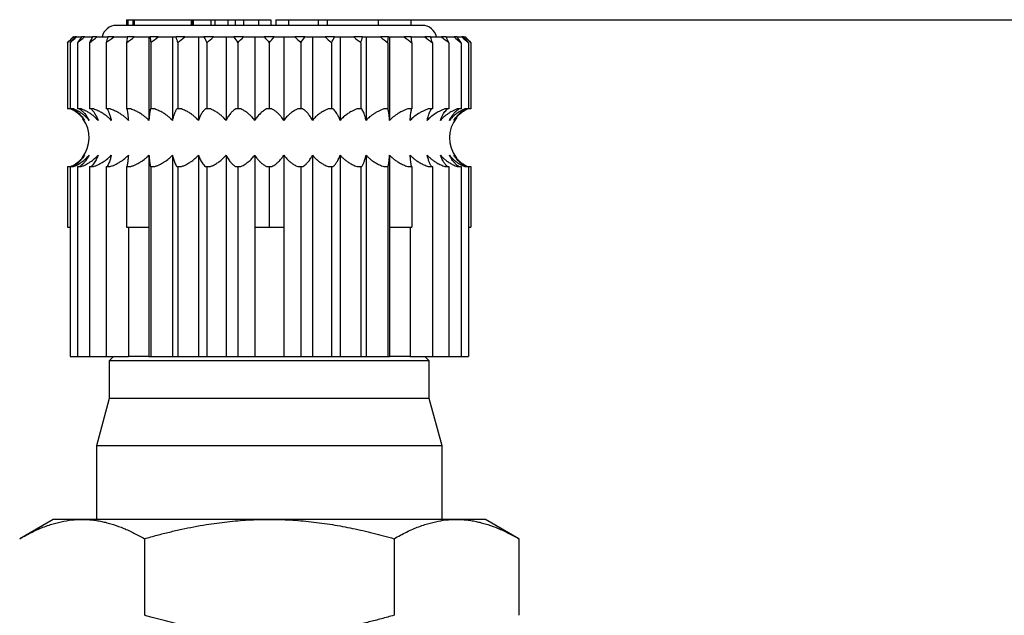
# Model space of a CAD drawing. Header units: millimetres. Extents: x 6 to 273, y 6 to 210.
# Tile 6 of 15: x 76 to 110, y 91 to 112. Entities that reach past the tile are written whole.
import ezdxf

# ---------------------------------------------------------------- set-up
doc = ezdxf.new("R2010")
doc.units = ezdxf.units.MM
doc.linetypes.add('SLD-Solid', pattern=[0])
doc.layers.add('DIMENSIONS', color=140, linetype='SLD-Solid', lineweight=25)
doc.styles.add('SLDTEXTSTYLE0', font='TXT', dxfattribs={"width": 0.7})
doc.dimstyles.new('SLDDIMSTYLE1', dxfattribs={"dimtxt": 2.158008, "dimasz": 3.302, "dimexe": 0, "dimexo": 0.0625, "dimgap": 0.539502, "dimtad": 0, "dimtih": 1, "dimtoh": 1, "dimdec": 1, "dimrnd": 1e-09, "dimzin": 12, "dimdsep": 46, "dimtxsty": 'SLDTEXTSTYLE0', "dimsah": 1, "dimcen": 0.09, "dimadec": 0, "dimazin": 3, "dimtfac": 1, "dimtdec": 1, "dimtofl": 0, "dimtmove": 0, "dimatfit": 3, "dimfxl": 0, "dimfrac": 2, "dimtolj": 1, "dimtzin": 12, "dimarcsym": 0})

# ---------------------------------------------------------------- blocks, each defined once
blk = doc.blocks.new('_D_3')
at = {"layer": 'DIMENSIONS'}
for p, q in [((88, 111.991), (138.741, 111.991)), ((135.566, 111.991), (135.566, 93.038)), ((132.36, 89.125), (131.635, 89.125)), ((131.635, 89.125), (131.635, 85.695)), ((138.772, 89.125), (139.497, 89.125)), ((139.497, 89.125), (139.497, 85.695)), ((131.635, 85.695), (132.36, 85.695)), ((139.497, 85.695), (138.772, 85.695)), ((135.566, 69.441), (135.566, 85.212)), ((92.585, 69.441), (138.741, 69.441))]:
    blk.add_line(p, q, dxfattribs=at)
for points in [[(135.566, 111.991), (135.058, 108.689), (136.074, 108.689)], [(135.566, 69.441), (136.074, 72.743), (135.058, 72.743)]]:
    blk.add_solid(points, dxfattribs=at)
at = {"layer": 'DIMENSIONS', "char_height": 2.1167, "attachment_point": 1, "style": 'SLDTEXTSTYLE0'}
for s, insert in [('42.6', (132.36, 92.337)), ('1.68', (132.36, 88.424))]:
    blk.add_mtext(s, dxfattribs=dict(at, insert=insert))

msp = doc.modelspace()

# ---------------------------------------------------------------- linework, layer by layer
for p, q in [((90.025, 111.791), (79.405, 111.791)), ((79.757, 111.991), (79.757, 111.791)), ((79.757, 111.991), (79.811, 111.991)), ((79.811, 111.991), (79.811, 111.791)), ((79.811, 111.991), (79.976, 111.991)), ((79.976, 111.991), (79.976, 111.791)), ((79.976, 111.991), (80.03, 111.991)), ((80.03, 111.991), (80.03, 111.791)), ((80.03, 111.991), (82.004, 111.991)), ((82.004, 111.991), (82.004, 111.791)), ((82.004, 111.991), (82.056, 111.991)), ((82.056, 111.791), (82.056, 111.991)), ((82.056, 111.991), (82.071, 111.991)), ((82.071, 111.991), (82.071, 111.791)), ((82.071, 111.991), (82.687, 111.991)), ((82.687, 111.991), (82.687, 111.791)), ((82.687, 111.991), (82.829, 111.991)), ((82.829, 111.991), (82.829, 111.791)), ((82.829, 111.991), (83.275, 111.991)), ((83.275, 111.991), (83.275, 111.791)), ((83.275, 111.991), (83.532, 111.991)), ((83.532, 111.991), (83.532, 111.791)), ((83.533, 111.991), (83.533, 111.791)), ((83.533, 111.991), (83.819, 111.991)), ((83.819, 111.991), (83.819, 111.791)), ((83.819, 111.991), (84.337, 111.991)), ((84.337, 111.991), (84.337, 111.791)), ((84.337, 111.991), (84.774, 111.991)), ((84.774, 111.991), (84.774, 111.791)), ((84.947, 111.991), (84.947, 111.791)), ((84.947, 111.991), (85.383, 111.991)), ((85.383, 111.991), (85.383, 111.791)), ((85.383, 111.991), (86.409, 111.991)), ((86.409, 111.991), (86.409, 111.791)), ((86.409, 111.991), (86.73, 111.991)), ((86.73, 111.991), (86.73, 111.791)), ((86.73, 111.991), (88.506, 111.991)), ((88.506, 111.791), (88.506, 111.991)), ((88.506, 111.991), (89.641, 111.991)), ((89.641, 111.791), (89.641, 111.991)), ((77.915, 111.391), (77.715, 111.191)), ((77.917, 111.391), (77.915, 111.391)), ((77.917, 111.391), (77.973, 111.391)), ((78.027, 111.391), (77.973, 111.391)), ((78.027, 111.391), (78.196, 111.391)), ((78.303, 111.391), (78.196, 111.391)), ((78.303, 111.391), (78.579, 111.391)), ((78.736, 111.391), (78.579, 111.391)), ((78.736, 111.391), (79.113, 111.391)), ((79.316, 111.391), (79.113, 111.391)), ((79.316, 111.391), (79.786, 111.391)), ((80.03, 111.391), (79.786, 111.391)), ((80.03, 111.391), (80.539, 111.391)), ((80.539, 111.391), (80.539, 108.492)), ((80.539, 111.391), (80.579, 111.391)), ((80.859, 111.391), (80.579, 111.391)), ((80.859, 111.391), (81.355, 111.391)), ((81.355, 111.391), (81.355, 108.492)), ((81.355, 111.391), (81.474, 111.391)), ((81.782, 111.391), (81.474, 111.391)), ((81.782, 111.391), (82.254, 111.391)), ((82.254, 111.391), (82.254, 108.492)), ((82.254, 111.391), (82.45, 111.391)), ((82.778, 111.391), (82.45, 111.391)), ((82.778, 111.391), (83.214, 111.391)), ((83.214, 111.391), (83.481, 111.391)), ((83.214, 111.391), (83.214, 108.492)), ((83.822, 111.391), (83.481, 111.391)), ((83.822, 111.391), (84.21, 111.391)), ((84.21, 111.391), (84.542, 111.391)), ((84.21, 111.391), (84.21, 108.492)), ((84.887, 111.391), (84.542, 111.391)), ((84.887, 111.391), (85.219, 111.391)), ((85.219, 111.391), (85.219, 108.492)), ((85.219, 111.391), (85.607, 111.391)), ((85.948, 111.391), (85.607, 111.391)), ((85.948, 111.391), (86.215, 111.391)), ((86.215, 111.391), (86.215, 108.492)), ((86.215, 111.391), (86.651, 111.391)), ((86.979, 111.391), (86.651, 111.391)), ((86.979, 111.391), (87.175, 111.391)), ((87.175, 111.391), (87.175, 108.492)), ((87.175, 111.391), (87.647, 111.391)), ((87.955, 111.391), (87.647, 111.391)), ((87.955, 111.391), (88.074, 111.391)), ((88.074, 111.391), (88.074, 108.492)), ((88.074, 111.391), (88.57, 111.391)), ((88.85, 111.391), (88.57, 111.391)), ((88.85, 111.391), (88.89, 111.391)), ((88.89, 111.391), (88.89, 108.492)), ((88.89, 111.391), (89.399, 111.391)), ((89.643, 111.391), (89.399, 111.391)), ((89.643, 111.391), (90.113, 111.391)), ((90.316, 111.391), (90.113, 111.391)), ((90.316, 111.391), (90.693, 111.391)), ((90.85, 111.391), (90.693, 111.391)), ((90.85, 111.391), (91.126, 111.391)), ((91.233, 111.391), (91.126, 111.391)), ((91.233, 111.391), (91.402, 111.391)), ((91.456, 111.391), (91.402, 111.391)), ((91.456, 111.391), (91.512, 111.391)), ((91.515, 111.391), (91.512, 111.391)), ((91.715, 111.191), (91.515, 111.391)), ((77.715, 111.191), (77.715, 108.891)), ((77.801, 111.191), (77.801, 108.891)), ((78.057, 111.191), (78.057, 108.891)), ((78.477, 111.191), (78.477, 108.891)), ((79.051, 111.191), (79.051, 108.891)), ((79.765, 111.191), (79.765, 108.891)), ((80.6, 111.191), (80.6, 108.891)), ((81.537, 111.191), (81.537, 108.891)), ((82.551, 111.191), (82.551, 108.891)), ((83.619, 111.191), (83.619, 108.891)), ((84.715, 111.191), (84.715, 108.891)), ((85.81, 111.191), (85.81, 108.891)), ((86.878, 111.191), (86.878, 108.891)), ((87.892, 111.191), (87.892, 108.891)), ((88.829, 111.191), (88.829, 108.891)), ((89.664, 111.191), (89.664, 108.891)), ((90.378, 111.191), (90.378, 108.891)), ((90.952, 111.191), (90.952, 108.891)), ((91.372, 111.191), (91.372, 108.891)), ((91.628, 111.191), (91.628, 108.891)), ((91.715, 111.191), (91.715, 108.891)), ((77.801, 108.891), (77.715, 108.891)), ((77.923, 108.891), (77.801, 108.891)), ((78.189, 108.891), (78.057, 108.891)), ((78.617, 108.891), (78.477, 108.891)), ((79.194, 108.891), (79.051, 108.891)), ((79.908, 108.891), (79.765, 108.891)), ((80.6, 108.891), (80.589, 108.891)), ((80.739, 108.891), (80.6, 108.891)), ((81.537, 108.891), (81.503, 108.891)), ((81.669, 108.891), (81.537, 108.891)), ((82.551, 108.891), (82.497, 108.891)), ((82.673, 108.891), (82.551, 108.891)), ((83.619, 108.891), (83.545, 108.891)), ((83.728, 108.891), (83.619, 108.891)), ((84.715, 108.891), (84.622, 108.891)), ((84.807, 108.891), (84.715, 108.891)), ((85.81, 108.891), (85.701, 108.891)), ((85.884, 108.891), (85.81, 108.891)), ((86.878, 108.891), (86.756, 108.891)), ((86.932, 108.891), (86.878, 108.891)), ((87.892, 108.891), (87.76, 108.891)), ((87.926, 108.891), (87.892, 108.891)), ((88.829, 108.891), (88.69, 108.891)), ((88.84, 108.891), (88.829, 108.891)), ((89.664, 108.891), (89.521, 108.891)), ((90.378, 108.891), (90.235, 108.891)), ((90.952, 108.891), (90.812, 108.891)), ((91.372, 108.891), (91.24, 108.891)), ((91.628, 108.891), (91.506, 108.891)), ((91.715, 108.891), (91.628, 108.891)), ((80.539, 107.289), (80.539, 104.791)), ((81.355, 107.289), (81.355, 100.291)), ((82.254, 107.289), (82.254, 100.291)), ((83.214, 107.289), (83.214, 100.291)), ((84.21, 107.289), (84.21, 104.791)), ((85.219, 107.289), (85.219, 104.791)), ((86.215, 107.289), (86.215, 100.291)), ((87.175, 107.289), (87.175, 100.291)), ((88.074, 107.289), (88.074, 100.291)), ((88.89, 107.289), (88.89, 104.791)), ((77.715, 106.891), (77.801, 106.891)), ((77.715, 106.891), (77.715, 104.791)), ((77.801, 106.891), (77.801, 100.291)), ((77.801, 106.891), (77.923, 106.891)), ((78.057, 106.891), (78.057, 100.291)), ((78.057, 106.891), (78.189, 106.891)), ((78.477, 106.891), (78.477, 100.291)), ((78.477, 106.891), (78.617, 106.891)), ((79.051, 106.891), (79.051, 100.291)), ((79.051, 106.891), (79.194, 106.891)), ((79.765, 106.891), (79.908, 106.891)), ((79.765, 106.891), (79.765, 104.791)), ((80.589, 106.891), (80.6, 106.891)), ((80.6, 106.891), (80.6, 100.291)), ((80.6, 106.891), (80.739, 106.891)), ((81.503, 106.891), (81.537, 106.891)), ((81.537, 106.891), (81.537, 100.291)), ((81.537, 106.891), (81.669, 106.891)), ((82.497, 106.891), (82.551, 106.891)), ((82.551, 106.891), (82.551, 100.291)), ((82.551, 106.891), (82.673, 106.891)), ((83.545, 106.891), (83.619, 106.891)), ((83.619, 106.891), (83.619, 100.291)), ((83.619, 106.891), (83.728, 106.891)), ((84.622, 106.891), (84.715, 106.891)), ((84.715, 106.891), (84.807, 106.891)), ((84.715, 106.891), (84.715, 104.791)), ((85.701, 106.891), (85.81, 106.891)), ((85.81, 106.891), (85.81, 100.291)), ((85.81, 106.891), (85.884, 106.891)), ((86.756, 106.891), (86.878, 106.891)), ((86.878, 106.891), (86.878, 100.291)), ((86.878, 106.891), (86.932, 106.891)), ((87.76, 106.891), (87.892, 106.891)), ((87.892, 106.891), (87.892, 100.291)), ((87.892, 106.891), (87.926, 106.891)), ((88.69, 106.891), (88.829, 106.891)), ((88.829, 106.891), (88.829, 100.291)), ((88.829, 106.891), (88.84, 106.891)), ((89.521, 106.891), (89.664, 106.891)), ((89.664, 106.891), (89.664, 104.791)), ((90.235, 106.891), (90.378, 106.891)), ((90.378, 106.891), (90.378, 100.291)), ((90.812, 106.891), (90.952, 106.891)), ((90.952, 106.891), (90.952, 100.291)), ((91.24, 106.891), (91.372, 106.891)), ((91.372, 106.891), (91.372, 100.291)), ((91.506, 106.891), (91.628, 106.891)), ((91.628, 106.891), (91.628, 100.291)), ((91.628, 106.891), (91.715, 106.891)), ((91.715, 106.891), (91.715, 104.791)), ((77.715, 104.791), (77.801, 104.791)), ((79.765, 104.791), (80.539, 104.791)), ((79.826, 104.791), (79.826, 100.291)), ((80.539, 104.791), (80.539, 100.291)), ((84.21, 104.791), (84.715, 104.791)), ((84.21, 104.791), (84.21, 100.291)), ((84.715, 104.791), (85.219, 104.791)), ((85.219, 104.791), (85.219, 100.291)), ((88.89, 104.791), (88.89, 100.291)), ((88.89, 104.791), (89.664, 104.791)), ((89.603, 104.791), (89.603, 100.291)), ((91.628, 104.791), (91.715, 104.791)), ((77.801, 100.291), (78.057, 100.291)), ((78.057, 100.291), (78.477, 100.291)), ((78.477, 100.291), (79.051, 100.291)), ((79.051, 100.291), (79.826, 100.291)), ((79.315, 100.291), (79.165, 100.141)), ((79.165, 100.141), (79.165, 98.841)), ((90.265, 100.141), (79.165, 100.141)), ((80.539, 100.291), (79.826, 100.291)), ((80.539, 100.291), (80.6, 100.291)), ((80.6, 100.291), (81.355, 100.291)), ((81.355, 100.291), (81.537, 100.291)), ((81.537, 100.291), (82.254, 100.291)), ((82.254, 100.291), (82.551, 100.291)), ((82.551, 100.291), (83.214, 100.291)), ((83.214, 100.291), (83.619, 100.291)), ((83.619, 100.291), (84.21, 100.291)), ((84.21, 100.291), (85.219, 100.291)), ((85.219, 100.291), (85.81, 100.291)), ((85.81, 100.291), (86.215, 100.291)), ((86.215, 100.291), (86.878, 100.291)), ((86.878, 100.291), (87.175, 100.291)), ((87.175, 100.291), (87.892, 100.291)), ((87.892, 100.291), (88.074, 100.291)), ((88.074, 100.291), (88.829, 100.291)), ((88.829, 100.291), (88.89, 100.291)), ((89.603, 100.291), (88.89, 100.291)), ((89.603, 100.291), (90.378, 100.291)), ((90.265, 100.141), (90.115, 100.291)), ((90.265, 98.841), (90.265, 100.141)), ((90.378, 100.291), (90.952, 100.291)), ((90.952, 100.291), (91.372, 100.291)), ((91.372, 100.291), (91.628, 100.291)), ((79.165, 98.841), (78.715, 97.191)), ((90.265, 98.841), (79.165, 98.841)), ((90.715, 97.191), (90.265, 98.841)), ((78.715, 97.191), (78.715, 94.641)), ((90.715, 97.191), (78.715, 97.191)), ((90.715, 94.641), (90.715, 97.191)), ((77.215, 94.641), (76.054, 93.971)), ((78.219, 94.641), (77.215, 94.641)), ((84.715, 94.641), (78.219, 94.641)), ((91.21, 94.641), (84.715, 94.641)), ((92.215, 94.641), (91.21, 94.641)), ((93.375, 93.971), (92.215, 94.641)), ((80.384, 93.971), (80.384, 91.31)), ((89.045, 93.971), (89.045, 91.31)), ((93.375, 93.971), (93.375, 91.31))]:
    msp.add_line(p, q)
for centre, radius, start, end in [((79.405, 111.291), 0.5, 90, 168.463), ((90.025, 111.291), 0.5, 11.537, 90), ((77.365, 107.891), 1.1, 321.0645, 36.5235), ((92.065, 107.891), 1.1, 141.0528, 218.2952)]:
    msp.add_arc(centre, radius, start, end)
for points in [[(77.715, 111.191), (77.782, 111.258), (77.849, 111.324), (77.917, 111.391)], [(77.801, 111.191), (77.876, 111.258), (77.952, 111.324), (78.027, 111.391)], [(77.973, 111.391), (77.916, 111.324), (77.858, 111.258), (77.801, 111.191)], [(78.057, 111.191), (78.139, 111.258), (78.221, 111.324), (78.303, 111.391)], [(78.196, 111.391), (78.15, 111.324), (78.103, 111.258), (78.057, 111.191)], [(78.477, 111.191), (78.563, 111.258), (78.649, 111.324), (78.736, 111.391)], [(78.579, 111.391), (78.545, 111.324), (78.511, 111.258), (78.477, 111.191)], [(79.051, 111.191), (79.139, 111.258), (79.228, 111.324), (79.316, 111.391)], [(79.113, 111.391), (79.093, 111.324), (79.072, 111.258), (79.051, 111.191)], [(79.765, 111.191), (79.853, 111.258), (79.941, 111.324), (80.03, 111.391)], [(79.786, 111.391), (79.779, 111.324), (79.772, 111.258), (79.765, 111.191)], [(80.579, 111.391), (80.586, 111.324), (80.593, 111.258), (80.6, 111.191)], [(80.6, 111.191), (80.686, 111.258), (80.772, 111.324), (80.859, 111.391)], [(81.474, 111.391), (81.495, 111.324), (81.516, 111.258), (81.537, 111.191)], [(81.537, 111.191), (81.618, 111.258), (81.7, 111.324), (81.782, 111.391)], [(82.45, 111.391), (82.484, 111.324), (82.518, 111.258), (82.551, 111.191)], [(82.551, 111.191), (82.627, 111.258), (82.702, 111.324), (82.778, 111.391)], [(83.481, 111.391), (83.527, 111.324), (83.573, 111.258), (83.619, 111.191)], [(83.619, 111.191), (83.687, 111.258), (83.754, 111.324), (83.822, 111.391)], [(84.542, 111.391), (84.6, 111.324), (84.657, 111.258), (84.715, 111.191)], [(84.715, 111.191), (84.772, 111.258), (84.829, 111.324), (84.887, 111.391)], [(85.607, 111.391), (85.675, 111.324), (85.742, 111.258), (85.81, 111.191)], [(85.81, 111.191), (85.856, 111.258), (85.902, 111.324), (85.948, 111.391)], [(86.651, 111.391), (86.727, 111.324), (86.802, 111.258), (86.878, 111.191)], [(86.878, 111.191), (86.911, 111.258), (86.945, 111.324), (86.979, 111.391)], [(87.647, 111.391), (87.729, 111.324), (87.811, 111.258), (87.892, 111.191)], [(87.892, 111.191), (87.913, 111.258), (87.934, 111.324), (87.955, 111.391)], [(88.57, 111.391), (88.657, 111.324), (88.743, 111.258), (88.829, 111.191)], [(88.829, 111.191), (88.836, 111.258), (88.843, 111.324), (88.85, 111.391)], [(89.399, 111.391), (89.488, 111.324), (89.576, 111.258), (89.664, 111.191)], [(89.664, 111.191), (89.657, 111.258), (89.65, 111.324), (89.643, 111.391)], [(90.113, 111.391), (90.201, 111.324), (90.29, 111.258), (90.378, 111.191)], [(90.378, 111.191), (90.357, 111.258), (90.336, 111.324), (90.316, 111.391)], [(90.693, 111.391), (90.78, 111.324), (90.866, 111.258), (90.952, 111.191)], [(90.952, 111.191), (90.918, 111.258), (90.884, 111.324), (90.85, 111.391)], [(91.126, 111.391), (91.208, 111.324), (91.29, 111.258), (91.372, 111.191)], [(91.372, 111.191), (91.326, 111.258), (91.279, 111.324), (91.233, 111.391)], [(91.402, 111.391), (91.477, 111.324), (91.553, 111.258), (91.628, 111.191)], [(91.628, 111.191), (91.571, 111.258), (91.513, 111.324), (91.456, 111.391)], [(91.512, 111.391), (91.58, 111.324), (91.647, 111.258), (91.715, 111.191)]]:
    msp.add_open_spline(points, degree=3)
for points, knots in [([(78.305, 108.492), (78.29, 108.514), (78.256, 108.559), (78.197, 108.626), (78.125, 108.697), (78.038, 108.767), (77.937, 108.835), (77.863, 108.871), (77.823, 108.891)], [0, 0, 0, 0, 0.117019, 0.253385, 0.409453, 0.585607, 0.782287, 1, 1, 1, 1]), ([(77.894, 108.891), (77.918, 108.877), (77.963, 108.852), (78.023, 108.809), (78.073, 108.769), (78.14, 108.709), (78.22, 108.623), (78.278, 108.534), (78.305, 108.492)], [0, 0, 0, 0, 0.156323, 0.2916892, 0.4063745, 0.5006023, 0.7663315, 1, 1, 1, 1]), ([(78.463, 108.492), (78.445, 108.514), (78.408, 108.559), (78.341, 108.626), (78.26, 108.697), (78.164, 108.767), (78.05, 108.835), (77.967, 108.871), (77.923, 108.891)], [0, 0, 0, 0, 0.117019, 0.253385, 0.409453, 0.585607, 0.782287, 1, 1, 1, 1]), ([(78.132, 108.891), (78.151, 108.877), (78.187, 108.852), (78.236, 108.809), (78.276, 108.769), (78.33, 108.709), (78.394, 108.623), (78.441, 108.534), (78.463, 108.492)], [0, 0, 0, 0, 0.156323, 0.291689, 0.406375, 0.500602, 0.766331, 1, 1, 1, 1]), ([(78.775, 108.492), (78.756, 108.514), (78.715, 108.559), (78.642, 108.626), (78.555, 108.697), (78.45, 108.767), (78.327, 108.835), (78.237, 108.871), (78.189, 108.891)], [0, 0, 0, 0, 0.117019, 0.253385, 0.409453, 0.585607, 0.782287, 1, 1, 1, 1]), ([(78.532, 108.891), (78.546, 108.877), (78.573, 108.852), (78.608, 108.809), (78.638, 108.769), (78.677, 108.709), (78.724, 108.623), (78.759, 108.534), (78.775, 108.492)], [0, 0, 0, 0, 0.1563233, 0.2916895, 0.4063746, 0.5006018, 0.766331, 1, 1, 1, 1]), ([(79.233, 108.492), (79.213, 108.514), (79.17, 108.559), (79.093, 108.626), (79.001, 108.697), (78.891, 108.767), (78.762, 108.835), (78.667, 108.871), (78.617, 108.891)], [0, 0, 0, 0, 0.117019, 0.253385, 0.409453, 0.585607, 0.782287, 1, 1, 1, 1]), ([(79.085, 108.891), (79.093, 108.877), (79.11, 108.852), (79.131, 108.809), (79.149, 108.769), (79.173, 108.709), (79.202, 108.623), (79.223, 108.534), (79.233, 108.492)], [0, 0, 0, 0, 0.156323, 0.29169, 0.406375, 0.500602, 0.766331, 1, 1, 1, 1]), ([(79.826, 108.492), (79.805, 108.514), (79.761, 108.559), (79.683, 108.626), (79.588, 108.697), (79.475, 108.767), (79.343, 108.835), (79.245, 108.871), (79.194, 108.891)], [0, 0, 0, 0, 0.117019, 0.253385, 0.409453, 0.585607, 0.782287, 1, 1, 1, 1]), ([(79.776, 108.891), (79.779, 108.877), (79.784, 108.852), (79.792, 108.809), (79.797, 108.769), (79.805, 108.709), (79.815, 108.623), (79.822, 108.534), (79.826, 108.492)], [0, 0, 0, 0, 0.156323, 0.29169, 0.406375, 0.500602, 0.766331, 1, 1, 1, 1]), ([(80.539, 108.492), (80.519, 108.514), (80.474, 108.559), (80.396, 108.626), (80.301, 108.697), (80.188, 108.767), (80.056, 108.835), (79.959, 108.871), (79.908, 108.891)], [0, 0, 0, 0, 0.117019, 0.253385, 0.409453, 0.585607, 0.782287, 1, 1, 1, 1]), ([(80.589, 108.891), (80.586, 108.877), (80.581, 108.852), (80.573, 108.809), (80.567, 108.769), (80.559, 108.709), (80.549, 108.623), (80.542, 108.534), (80.539, 108.492)], [0, 0, 0, 0, 0.1563234, 0.2916896, 0.4063746, 0.5006016, 0.7663309, 1, 1, 1, 1]), ([(81.355, 108.492), (81.335, 108.514), (81.292, 108.559), (81.215, 108.626), (81.123, 108.697), (81.013, 108.767), (80.884, 108.835), (80.789, 108.871), (80.739, 108.891)], [0, 0, 0, 0, 0.117019, 0.253385, 0.409453, 0.585607, 0.782287, 1, 1, 1, 1]), ([(81.503, 108.891), (81.495, 108.877), (81.478, 108.852), (81.457, 108.809), (81.439, 108.769), (81.414, 108.709), (81.386, 108.623), (81.365, 108.534), (81.355, 108.492)], [0, 0, 0, 0, 0.1563233, 0.2916895, 0.4063746, 0.5006017, 0.7663309, 1, 1, 1, 1]), ([(82.254, 108.492), (82.235, 108.514), (82.194, 108.559), (82.121, 108.626), (82.033, 108.697), (81.929, 108.767), (81.807, 108.835), (81.716, 108.871), (81.669, 108.891)], [0, 0, 0, 0, 0.117019, 0.253385, 0.409453, 0.585607, 0.782287, 1, 1, 1, 1]), ([(82.497, 108.891), (82.482, 108.877), (82.456, 108.852), (82.42, 108.809), (82.391, 108.769), (82.351, 108.709), (82.304, 108.623), (82.27, 108.534), (82.254, 108.492)], [0, 0, 0, 0, 0.1563233, 0.2916895, 0.4063746, 0.5006018, 0.766331, 1, 1, 1, 1]), ([(83.214, 108.492), (83.196, 108.514), (83.158, 108.559), (83.091, 108.626), (83.01, 108.697), (82.913, 108.767), (82.8, 108.835), (82.717, 108.871), (82.673, 108.891)], [0, 0, 0, 0, 0.117019, 0.253385, 0.409453, 0.585607, 0.782287, 1, 1, 1, 1]), ([(83.545, 108.891), (83.525, 108.877), (83.489, 108.852), (83.441, 108.809), (83.4, 108.769), (83.346, 108.709), (83.282, 108.623), (83.235, 108.534), (83.214, 108.492)], [0, 0, 0, 0, 0.1563232, 0.2916894, 0.4063746, 0.500602, 0.7663312, 1, 1, 1, 1]), ([(84.21, 108.492), (84.194, 108.514), (84.16, 108.559), (84.1, 108.626), (84.028, 108.697), (83.942, 108.767), (83.842, 108.835), (83.767, 108.871), (83.728, 108.891)], [0, 0, 0, 0, 0.117019, 0.253385, 0.409453, 0.585607, 0.782287, 1, 1, 1, 1]), ([(84.622, 108.891), (84.597, 108.877), (84.553, 108.852), (84.492, 108.809), (84.442, 108.769), (84.375, 108.709), (84.295, 108.623), (84.237, 108.534), (84.21, 108.492)], [0, 0, 0, 0, 0.156323, 0.291689, 0.406375, 0.500602, 0.766332, 1, 1, 1, 1]), ([(85.219, 108.492), (85.206, 108.514), (85.177, 108.559), (85.125, 108.626), (85.063, 108.697), (84.99, 108.767), (84.904, 108.835), (84.841, 108.871), (84.807, 108.891)], [0, 0, 0, 0, 0.117019, 0.253385, 0.409453, 0.585607, 0.782287, 1, 1, 1, 1]), ([(85.701, 108.891), (85.673, 108.877), (85.62, 108.852), (85.549, 108.809), (85.491, 108.769), (85.412, 108.709), (85.319, 108.623), (85.251, 108.534), (85.219, 108.492)], [0, 0, 0, 0, 0.156323, 0.291689, 0.406375, 0.500602, 0.766332, 1, 1, 1, 1]), ([(86.215, 108.492), (86.205, 108.514), (86.181, 108.559), (86.14, 108.626), (86.09, 108.697), (86.031, 108.767), (85.962, 108.835), (85.911, 108.871), (85.884, 108.891)], [0, 0, 0, 0, 0.117019, 0.253385, 0.409453, 0.585607, 0.782287, 1, 1, 1, 1]), ([(86.756, 108.891), (86.724, 108.877), (86.665, 108.852), (86.586, 108.809), (86.52, 108.769), (86.432, 108.709), (86.327, 108.623), (86.251, 108.534), (86.215, 108.492)], [0, 0, 0, 0, 0.156323, 0.291689, 0.406375, 0.500602, 0.766331, 1, 1, 1, 1]), ([(87.175, 108.492), (87.167, 108.514), (87.15, 108.559), (87.119, 108.626), (87.082, 108.697), (87.039, 108.767), (86.989, 108.835), (86.952, 108.871), (86.932, 108.891)], [0, 0, 0, 0, 0.117019, 0.253385, 0.409453, 0.585607, 0.782287, 1, 1, 1, 1]), ([(87.76, 108.891), (87.726, 108.877), (87.662, 108.852), (87.576, 108.809), (87.505, 108.769), (87.41, 108.709), (87.296, 108.623), (87.213, 108.534), (87.175, 108.492)], [0, 0, 0, 0, 0.156323, 0.291689, 0.406375, 0.500602, 0.766331, 1, 1, 1, 1]), ([(88.074, 108.492), (88.069, 108.514), (88.058, 108.559), (88.039, 108.626), (88.017, 108.697), (87.991, 108.767), (87.96, 108.835), (87.938, 108.871), (87.926, 108.891)], [0, 0, 0, 0, 0.117019, 0.253385, 0.409453, 0.585607, 0.782287, 1, 1, 1, 1]), ([(88.69, 108.891), (88.654, 108.877), (88.587, 108.852), (88.496, 108.809), (88.421, 108.769), (88.321, 108.709), (88.201, 108.623), (88.114, 108.534), (88.074, 108.492)], [0, 0, 0, 0, 0.1563233, 0.2916895, 0.4063746, 0.5006017, 0.7663309, 1, 1, 1, 1]), ([(88.89, 108.492), (88.888, 108.514), (88.885, 108.559), (88.878, 108.626), (88.87, 108.697), (88.861, 108.767), (88.852, 108.835), (88.844, 108.871), (88.84, 108.891)], [0, 0, 0, 0, 0.117019, 0.253385, 0.409453, 0.585607, 0.782287, 1, 1, 1, 1]), ([(89.521, 108.891), (89.485, 108.877), (89.416, 108.852), (89.323, 108.809), (89.246, 108.769), (89.144, 108.709), (89.021, 108.623), (88.932, 108.534), (88.89, 108.492)], [0, 0, 0, 0, 0.1563234, 0.2916896, 0.4063746, 0.5006016, 0.7663309, 1, 1, 1, 1]), ([(89.603, 108.492), (89.605, 108.514), (89.608, 108.559), (89.614, 108.626), (89.621, 108.697), (89.63, 108.767), (89.641, 108.835), (89.649, 108.871), (89.653, 108.891)], [0, 0, 0, 0, 0.117019, 0.253385, 0.409453, 0.585607, 0.782287, 1, 1, 1, 1]), ([(90.235, 108.891), (90.198, 108.877), (90.129, 108.852), (90.036, 108.809), (89.96, 108.769), (89.857, 108.709), (89.734, 108.623), (89.645, 108.534), (89.603, 108.492)], [0, 0, 0, 0, 0.1563234, 0.2916896, 0.4063746, 0.5006016, 0.7663309, 1, 1, 1, 1]), ([(90.196, 108.492), (90.201, 108.514), (90.211, 108.559), (90.229, 108.626), (90.251, 108.697), (90.277, 108.767), (90.309, 108.835), (90.332, 108.871), (90.344, 108.891)], [0, 0, 0, 0, 0.117019, 0.253385, 0.409453, 0.585607, 0.782287, 1, 1, 1, 1]), ([(90.812, 108.891), (90.776, 108.877), (90.709, 108.852), (90.619, 108.809), (90.544, 108.769), (90.444, 108.709), (90.324, 108.623), (90.237, 108.534), (90.196, 108.492)], [0, 0, 0, 0, 0.156323, 0.29169, 0.406375, 0.500602, 0.766331, 1, 1, 1, 1]), ([(90.654, 108.492), (90.662, 108.514), (90.679, 108.559), (90.708, 108.626), (90.744, 108.697), (90.788, 108.767), (90.839, 108.835), (90.877, 108.871), (90.897, 108.891)], [0, 0, 0, 0, 0.117019, 0.253385, 0.409453, 0.585607, 0.782287, 1, 1, 1, 1]), ([(91.24, 108.891), (91.205, 108.877), (91.142, 108.852), (91.056, 108.809), (90.985, 108.769), (90.89, 108.709), (90.775, 108.623), (90.693, 108.534), (90.654, 108.492)], [0, 0, 0, 0, 0.156323, 0.291689, 0.406375, 0.500602, 0.766331, 1, 1, 1, 1]), ([(90.966, 108.492), (90.977, 108.514), (91, 108.559), (91.04, 108.626), (91.09, 108.697), (91.149, 108.767), (91.219, 108.835), (91.27, 108.871), (91.297, 108.891)], [0, 0, 0, 0, 0.117019, 0.253385, 0.409453, 0.585607, 0.782287, 1, 1, 1, 1]), ([(91.506, 108.891), (91.475, 108.877), (91.416, 108.852), (91.336, 108.809), (91.271, 108.769), (91.183, 108.709), (91.078, 108.623), (91.002, 108.534), (90.966, 108.492)], [0, 0, 0, 0, 0.156323, 0.291689, 0.406375, 0.500602, 0.766331, 1, 1, 1, 1]), ([(91.124, 108.492), (91.137, 108.514), (91.166, 108.559), (91.216, 108.626), (91.278, 108.697), (91.352, 108.767), (91.438, 108.835), (91.502, 108.871), (91.535, 108.891)], [0, 0, 0, 0, 0.117019, 0.253385, 0.409453, 0.585607, 0.782287, 1, 1, 1, 1]), ([(91.606, 108.891), (91.577, 108.877), (91.525, 108.852), (91.454, 108.809), (91.396, 108.769), (91.318, 108.709), (91.224, 108.623), (91.156, 108.534), (91.124, 108.492)], [0, 0, 0, 0, 0.156323, 0.291689, 0.406375, 0.500602, 0.766332, 1, 1, 1, 1]), ([(77.823, 106.891), (77.852, 106.904), (77.904, 106.929), (77.975, 106.972), (78.033, 107.012), (78.111, 107.073), (78.205, 107.158), (78.273, 107.247), (78.305, 107.289)], [0, 0, 0, 0, 0.156323, 0.291689, 0.406375, 0.500602, 0.766332, 1, 1, 1, 1]), ([(78.305, 107.289), (78.292, 107.268), (78.263, 107.222), (78.213, 107.155), (78.151, 107.085), (78.077, 107.015), (77.991, 106.946), (77.927, 106.91), (77.894, 106.891)], [0, 0, 0, 0, 0.117019, 0.253385, 0.409453, 0.585607, 0.782287, 1, 1, 1, 1]), ([(77.923, 106.891), (77.954, 106.904), (78.013, 106.929), (78.093, 106.972), (78.158, 107.012), (78.246, 107.073), (78.351, 107.158), (78.427, 107.247), (78.463, 107.289)], [0, 0, 0, 0, 0.156323, 0.291689, 0.406375, 0.500602, 0.766331, 1, 1, 1, 1]), ([(78.463, 107.289), (78.452, 107.268), (78.429, 107.222), (78.389, 107.155), (78.339, 107.085), (78.28, 107.015), (78.21, 106.946), (78.159, 106.91), (78.132, 106.891)], [0, 0, 0, 0, 0.117019, 0.253385, 0.409453, 0.585607, 0.782287, 1, 1, 1, 1]), ([(78.189, 106.891), (78.224, 106.904), (78.287, 106.929), (78.373, 106.972), (78.444, 107.012), (78.539, 107.073), (78.654, 107.158), (78.736, 107.247), (78.775, 107.289)], [0, 0, 0, 0, 0.156323, 0.291689, 0.406375, 0.500602, 0.766331, 1, 1, 1, 1]), ([(78.775, 107.289), (78.767, 107.268), (78.75, 107.222), (78.721, 107.155), (78.685, 107.085), (78.641, 107.015), (78.59, 106.946), (78.552, 106.91), (78.532, 106.891)], [0, 0, 0, 0, 0.1170189, 0.2533847, 0.4094526, 0.585607, 0.7822867, 1, 1, 1, 1]), ([(78.617, 106.891), (78.653, 106.904), (78.72, 106.929), (78.81, 106.972), (78.885, 107.012), (78.985, 107.073), (79.105, 107.158), (79.192, 107.247), (79.233, 107.289)], [0, 0, 0, 0, 0.156323, 0.29169, 0.406375, 0.500602, 0.766331, 1, 1, 1, 1]), ([(79.233, 107.289), (79.228, 107.268), (79.218, 107.222), (79.2, 107.155), (79.178, 107.085), (79.152, 107.015), (79.12, 106.946), (79.097, 106.91), (79.085, 106.891)], [0, 0, 0, 0, 0.117019, 0.253385, 0.409453, 0.585607, 0.782287, 1, 1, 1, 1]), ([(79.194, 106.891), (79.231, 106.904), (79.3, 106.929), (79.393, 106.972), (79.469, 107.012), (79.572, 107.073), (79.695, 107.158), (79.784, 107.247), (79.826, 107.289)], [0, 0, 0, 0, 0.156323, 0.29169, 0.406375, 0.500602, 0.766331, 1, 1, 1, 1]), ([(79.826, 107.289), (79.824, 107.268), (79.821, 107.222), (79.815, 107.155), (79.808, 107.085), (79.799, 107.015), (79.788, 106.946), (79.78, 106.91), (79.776, 106.891)], [0, 0, 0, 0, 0.117019, 0.253385, 0.409453, 0.585607, 0.782287, 1, 1, 1, 1]), ([(79.908, 106.891), (79.944, 106.904), (80.013, 106.929), (80.106, 106.972), (80.183, 107.012), (80.285, 107.073), (80.408, 107.158), (80.497, 107.247), (80.539, 107.289)], [0, 0, 0, 0, 0.156323, 0.29169, 0.406375, 0.500602, 0.766331, 1, 1, 1, 1]), ([(80.539, 107.289), (80.541, 107.268), (80.544, 107.222), (80.551, 107.155), (80.559, 107.085), (80.568, 107.015), (80.577, 106.946), (80.585, 106.91), (80.589, 106.891)], [0, 0, 0, 0, 0.117019, 0.253385, 0.409453, 0.585607, 0.782287, 1, 1, 1, 1]), ([(80.739, 106.891), (80.775, 106.904), (80.842, 106.929), (80.933, 106.972), (81.008, 107.012), (81.108, 107.073), (81.228, 107.158), (81.315, 107.247), (81.355, 107.289)], [0, 0, 0, 0, 0.156323, 0.29169, 0.406375, 0.500602, 0.766331, 1, 1, 1, 1]), ([(81.355, 107.289), (81.36, 107.268), (81.371, 107.222), (81.39, 107.155), (81.412, 107.085), (81.438, 107.015), (81.469, 106.946), (81.491, 106.91), (81.503, 106.891)], [0, 0, 0, 0, 0.117019, 0.253385, 0.409453, 0.585607, 0.782287, 1, 1, 1, 1]), ([(81.669, 106.891), (81.703, 106.904), (81.767, 106.929), (81.853, 106.972), (81.924, 107.012), (82.019, 107.073), (82.133, 107.158), (82.216, 107.247), (82.254, 107.289)], [0, 0, 0, 0, 0.156323, 0.291689, 0.406375, 0.500602, 0.766331, 1, 1, 1, 1]), ([(82.254, 107.289), (82.262, 107.268), (82.279, 107.222), (82.31, 107.155), (82.347, 107.085), (82.39, 107.015), (82.44, 106.946), (82.477, 106.91), (82.497, 106.891)], [0, 0, 0, 0, 0.1170189, 0.2533847, 0.4094526, 0.585607, 0.7822867, 1, 1, 1, 1]), ([(82.673, 106.891), (82.705, 106.904), (82.764, 106.929), (82.843, 106.972), (82.909, 107.012), (82.997, 107.073), (83.102, 107.158), (83.178, 107.247), (83.214, 107.289)], [0, 0, 0, 0, 0.156323, 0.291689, 0.406375, 0.500602, 0.766331, 1, 1, 1, 1]), ([(83.214, 107.289), (83.224, 107.268), (83.248, 107.222), (83.289, 107.155), (83.339, 107.085), (83.398, 107.015), (83.467, 106.946), (83.518, 106.91), (83.545, 106.891)], [0, 0, 0, 0, 0.117019, 0.253385, 0.409453, 0.585607, 0.782287, 1, 1, 1, 1]), ([(83.728, 106.891), (83.756, 106.904), (83.809, 106.929), (83.88, 106.972), (83.938, 107.012), (84.017, 107.073), (84.11, 107.158), (84.178, 107.247), (84.21, 107.289)], [0, 0, 0, 0, 0.156323, 0.2916892, 0.4063745, 0.5006023, 0.7663315, 1, 1, 1, 1]), ([(84.21, 107.289), (84.223, 107.268), (84.252, 107.222), (84.304, 107.155), (84.366, 107.085), (84.439, 107.015), (84.525, 106.946), (84.588, 106.91), (84.622, 106.891)], [0, 0, 0, 0, 0.117019, 0.253385, 0.409453, 0.585607, 0.782287, 1, 1, 1, 1]), ([(84.807, 106.891), (84.832, 106.904), (84.876, 106.929), (84.937, 106.972), (84.987, 107.012), (85.054, 107.073), (85.134, 107.158), (85.192, 107.247), (85.219, 107.289)], [0, 0, 0, 0, 0.156323, 0.291689, 0.406375, 0.500602, 0.766332, 1, 1, 1, 1]), ([(85.219, 107.289), (85.235, 107.268), (85.269, 107.222), (85.329, 107.155), (85.401, 107.085), (85.487, 107.015), (85.587, 106.946), (85.662, 106.91), (85.701, 106.891)], [0, 0, 0, 0, 0.1170189, 0.2533847, 0.4094526, 0.585607, 0.7822867, 1, 1, 1, 1]), ([(85.884, 106.891), (85.904, 106.904), (85.94, 106.929), (85.988, 106.972), (86.029, 107.012), (86.083, 107.073), (86.147, 107.158), (86.194, 107.247), (86.215, 107.289)], [0, 0, 0, 0, 0.156323, 0.291689, 0.406375, 0.500602, 0.766331, 1, 1, 1, 1]), ([(86.215, 107.289), (86.233, 107.268), (86.271, 107.222), (86.338, 107.155), (86.419, 107.085), (86.516, 107.015), (86.629, 106.946), (86.712, 106.91), (86.756, 106.891)], [0, 0, 0, 0, 0.117019, 0.253385, 0.409453, 0.585607, 0.782287, 1, 1, 1, 1]), ([(86.932, 106.891), (86.947, 106.904), (86.973, 106.929), (87.009, 106.972), (87.038, 107.012), (87.078, 107.073), (87.125, 107.158), (87.159, 107.247), (87.175, 107.289)], [0, 0, 0, 0, 0.156323, 0.291689, 0.406375, 0.500602, 0.766331, 1, 1, 1, 1]), ([(87.175, 107.289), (87.194, 107.268), (87.235, 107.222), (87.308, 107.155), (87.396, 107.085), (87.5, 107.015), (87.622, 106.946), (87.713, 106.91), (87.76, 106.891)], [0, 0, 0, 0, 0.117019, 0.253385, 0.409453, 0.585607, 0.782287, 1, 1, 1, 1]), ([(87.926, 106.891), (87.934, 106.904), (87.951, 106.929), (87.972, 106.972), (87.99, 107.012), (88.015, 107.073), (88.043, 107.158), (88.064, 107.247), (88.074, 107.289)], [0, 0, 0, 0, 0.156323, 0.29169, 0.406375, 0.500602, 0.766331, 1, 1, 1, 1]), ([(88.074, 107.289), (88.094, 107.268), (88.137, 107.222), (88.214, 107.155), (88.306, 107.085), (88.416, 107.015), (88.545, 106.946), (88.64, 106.91), (88.69, 106.891)], [0, 0, 0, 0, 0.117019, 0.253385, 0.409453, 0.585607, 0.782287, 1, 1, 1, 1]), ([(88.84, 106.891), (88.843, 106.904), (88.849, 106.929), (88.856, 106.972), (88.862, 107.012), (88.87, 107.073), (88.88, 107.158), (88.887, 107.247), (88.89, 107.289)], [0, 0, 0, 0, 0.156323, 0.29169, 0.406375, 0.500602, 0.766331, 1, 1, 1, 1]), ([(88.89, 107.289), (88.91, 107.268), (88.955, 107.222), (89.033, 107.155), (89.128, 107.085), (89.241, 107.015), (89.373, 106.946), (89.47, 106.91), (89.521, 106.891)], [0, 0, 0, 0, 0.117019, 0.253385, 0.409453, 0.585607, 0.782287, 1, 1, 1, 1]), ([(89.603, 107.289), (89.624, 107.268), (89.668, 107.222), (89.746, 107.155), (89.841, 107.085), (89.954, 107.015), (90.086, 106.946), (90.184, 106.91), (90.235, 106.891)], [0, 0, 0, 0, 0.117019, 0.253385, 0.409453, 0.585607, 0.782287, 1, 1, 1, 1]), ([(89.653, 106.891), (89.65, 106.904), (89.645, 106.929), (89.637, 106.972), (89.632, 107.012), (89.624, 107.073), (89.614, 107.158), (89.607, 107.247), (89.603, 107.289)], [0, 0, 0, 0, 0.1563234, 0.2916896, 0.4063746, 0.5006016, 0.7663309, 1, 1, 1, 1]), ([(90.196, 107.289), (90.216, 107.268), (90.259, 107.222), (90.336, 107.155), (90.428, 107.085), (90.538, 107.015), (90.667, 106.946), (90.762, 106.91), (90.812, 106.891)], [0, 0, 0, 0, 0.117019, 0.253385, 0.409453, 0.585607, 0.782287, 1, 1, 1, 1]), ([(90.344, 106.891), (90.336, 106.904), (90.319, 106.929), (90.298, 106.972), (90.28, 107.012), (90.256, 107.073), (90.227, 107.158), (90.206, 107.247), (90.196, 107.289)], [0, 0, 0, 0, 0.156323, 0.29169, 0.406375, 0.500602, 0.766331, 1, 1, 1, 1]), ([(90.654, 107.289), (90.673, 107.268), (90.714, 107.222), (90.787, 107.155), (90.874, 107.085), (90.979, 107.015), (91.102, 106.946), (91.192, 106.91), (91.24, 106.891)], [0, 0, 0, 0, 0.117019, 0.253385, 0.409453, 0.585607, 0.782287, 1, 1, 1, 1]), ([(90.897, 106.891), (90.883, 106.904), (90.856, 106.929), (90.821, 106.972), (90.791, 107.012), (90.752, 107.073), (90.705, 107.158), (90.67, 107.247), (90.654, 107.289)], [0, 0, 0, 0, 0.156323, 0.291689, 0.406375, 0.500602, 0.766331, 1, 1, 1, 1]), ([(90.966, 107.289), (90.984, 107.268), (91.021, 107.222), (91.088, 107.155), (91.169, 107.085), (91.265, 107.015), (91.379, 106.946), (91.462, 106.91), (91.506, 106.891)], [0, 0, 0, 0, 0.117019, 0.253385, 0.409453, 0.585607, 0.782287, 1, 1, 1, 1]), ([(91.297, 106.891), (91.278, 106.904), (91.242, 106.929), (91.193, 106.972), (91.153, 107.012), (91.099, 107.073), (91.035, 107.158), (90.988, 107.247), (90.966, 107.289)], [0, 0, 0, 0, 0.1563232, 0.2916894, 0.4063746, 0.500602, 0.7663312, 1, 1, 1, 1]), ([(91.124, 107.289), (91.139, 107.268), (91.173, 107.222), (91.232, 107.155), (91.304, 107.085), (91.391, 107.015), (91.492, 106.946), (91.566, 106.91), (91.606, 106.891)], [0, 0, 0, 0, 0.117019, 0.253385, 0.409453, 0.585607, 0.782287, 1, 1, 1, 1]), ([(91.535, 106.891), (91.511, 106.904), (91.466, 106.929), (91.406, 106.972), (91.356, 107.012), (91.289, 107.073), (91.209, 107.158), (91.151, 107.247), (91.124, 107.289)], [0, 0, 0, 0, 0.156323, 0.291689, 0.406375, 0.500602, 0.766332, 1, 1, 1, 1]), ([(76.054, 93.971), (76.127, 94.012), (76.272, 94.094), (76.488, 94.203), (76.702, 94.301), (76.914, 94.388), (77.177, 94.48), (77.491, 94.566), (77.856, 94.629), (78.098, 94.637), (78.219, 94.641)], [0, 0, 0, 0, 0.103571, 0.205026, 0.304705, 0.402984, 0.500282, 0.669228, 0.834677, 1, 1, 1, 1]), ([(78.219, 94.641), (78.28, 94.64), (78.401, 94.638), (78.583, 94.622), (78.764, 94.597), (78.945, 94.562), (79.128, 94.516), (79.368, 94.445), (79.667, 94.334), (80.025, 94.171), (80.263, 94.038), (80.384, 93.971)], [0, 0, 0, 0, 0.082782, 0.165184, 0.247645, 0.330594, 0.414447, 0.499598, 0.662368, 0.828586, 1, 1, 1, 1]), ([(80.384, 93.971), (80.53, 94.012), (80.819, 94.093), (81.25, 94.203), (81.677, 94.301), (82.1, 94.387), (82.626, 94.479), (83.254, 94.565), (83.986, 94.629), (84.472, 94.637), (84.715, 94.641)], [0, 0, 0, 0, 0.10333, 0.204545, 0.303981, 0.402012, 0.499054, 0.668398, 0.834249, 1, 1, 1, 1]), ([(84.715, 94.641), (84.836, 94.64), (85.079, 94.638), (85.443, 94.622), (85.806, 94.597), (86.171, 94.561), (86.538, 94.516), (87.019, 94.444), (87.615, 94.333), (88.328, 94.17), (88.803, 94.038), (89.045, 93.971)], [0, 0, 0, 0, 0.0830824, 0.1657565, 0.2484646, 0.3316394, 0.4156986, 0.5010408, 0.6632653, 0.829006, 1, 1, 1, 1]), ([(89.045, 93.971), (89.118, 94.012), (89.262, 94.094), (89.479, 94.203), (89.693, 94.301), (89.905, 94.388), (90.168, 94.48), (90.481, 94.566), (90.846, 94.629), (91.088, 94.637), (91.21, 94.641)], [0, 0, 0, 0, 0.103571, 0.205026, 0.304705, 0.402984, 0.500282, 0.669228, 0.834677, 1, 1, 1, 1]), ([(91.21, 94.641), (91.27, 94.64), (91.391, 94.638), (91.572, 94.622), (91.754, 94.597), (91.936, 94.562), (92.119, 94.516), (92.36, 94.445), (92.658, 94.334), (93.015, 94.171), (93.254, 94.038), (93.375, 93.971)], [0, 0, 0, 0, 0.082782, 0.165184, 0.247645, 0.330594, 0.414447, 0.499598, 0.662368, 0.828586, 1, 1, 1, 1]), ([(84.715, 90.641), (84.593, 90.642), (84.35, 90.643), (83.986, 90.659), (83.623, 90.684), (83.258, 90.72), (82.891, 90.765), (82.41, 90.837), (81.814, 90.948), (81.101, 91.111), (80.626, 91.243), (80.384, 91.31)], [0, 0, 0, 0, 0.083082, 0.165757, 0.248465, 0.331639, 0.415699, 0.501041, 0.663265, 0.829006, 1, 1, 1, 1]), ([(89.045, 91.31), (88.899, 91.269), (88.61, 91.188), (88.179, 91.078), (87.752, 90.98), (87.329, 90.894), (86.803, 90.802), (86.175, 90.716), (85.443, 90.652), (84.957, 90.644), (84.715, 90.641)], [0, 0, 0, 0, 0.10333, 0.204545, 0.303981, 0.402012, 0.499054, 0.668398, 0.834249, 1, 1, 1, 1])]:
    msp.add_open_spline(points, degree=3, knots=knots)

# ---------------------------------------------------------------- dimensions: what is measured, and where the dimension line sits
at = {"layer": 'DIMENSIONS'}
dim = msp.add_linear_dim(base=(135.565957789, 111.990563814), p1=(91.31450062, 69.440563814), p2=(86.72950062, 111.990563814), angle=90, dimstyle='SLDDIMSTYLE1', dxfattribs=at)
dim.commit()
dim.dimension.update_dxf_attribs({"geometry": '_D_3', "text_midpoint": (135.565957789, 89.12522914), "dimtype": 160})

doc.saveas('drawing.dxf')
